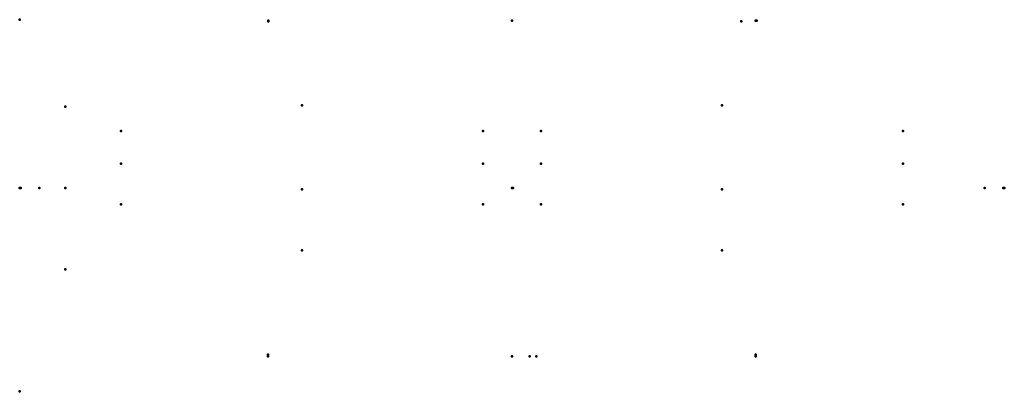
# Model space of a CAD drawing. Header units: millimetres. Extents: x -606 to 606, y -250 to 207.
import ezdxf

# ---------------------------------------------------------------- set-up
doc = ezdxf.new("R2010")
doc.units = ezdxf.units.MM
doc.layers.add('ConnectionPoints', color=7, linetype='Continuous', lineweight=50)

msp = doc.modelspace()

# ---------------------------------------------------------------- linework, layer by layer
at = {"layer": 'ConnectionPoints', "extrusion": (-7.4988e-33, -1, -1.22465e-16)}
msp.add_point((-606, 207), dxfattribs=at)
at = {"layer": 'ConnectionPoints', "extrusion": (0, -1, 0)}
for p in [(-300, 206, 994.75), (-300, 205, 1003.75), (0, 206, 994.75), (0, 206, 994.75), (282.2, 205, 1017.97), (300, 206, 994.75), (-300.5, -207, 1003.75), (300, -207, 1003.75)]:
    msp.add_point(p, dxfattribs=at)
at = {"layer": 'ConnectionPoints', "extrusion": (0, 1, 0)}
for p in [(-300, 206, 994.75), (0, 206, 994.75), (301, 206, 994.75), (-550, 100, 1986.5), (-550, 0, 1986.5), (-550, -100, 1986.5), (-300.5, -205, 1003.75), (300, -205, 1003.75), (-300.5, -207, 1003.75), (-300.5, -207, 1003.75), (0, -207, 1003.75), (0, -207, 1003.75), (21.7, -207, 923.5), (21.7, -207, 1036), (29.89, -207, 1003.75), (300, -207, 1003.75), (300, -207, 1003.75)]:
    msp.add_point(p, dxfattribs=at)
at = {"layer": 'ConnectionPoints'}
for p in [(-258.65, 101.5, 26), (258.65, 101.5, 26), (-481.4, 70, 26), (-481.4, 70, 26), (-35.9, 70, 26), (35.9, 70, 26), (481.4, 70, 26), (481.4, 70, 26), (-481.4, 30, 26), (-481.4, 30, 26), (-35.9, 30, 26), (35.9, 30, 26), (481.4, 30, 26), (481.4, 30, 26), (0, 0), (0, 0, 2008.5), (0, 0, 21.7), (0, 0, 2008.5), (-258.65, -1.5, 26), (258.65, -1.5, 26), (-481.4, -20, 26), (-481.4, -20, 26), (-35.9, -20, 26), (35.9, -20, 26), (481.4, -20, 26), (481.4, -20, 26), (-258.65, -76.5, 26), (258.65, -76.5, 26), (-606, -250)]:
    msp.add_point(p, dxfattribs=at)
at = {"layer": 'ConnectionPoints', "extrusion": (0, 0, -1)}
for p in [(-258.65, 101.5, 25), (258.65, 101.5, 25), (0, 0), (0, 0, 2008.5), (1.4, 0, 2007.5), (-258.65, -1.5, 25), (258.65, -1.5, 25), (-258.65, -76.5, 25), (258.65, -76.5, 25)]:
    msp.add_point(p, dxfattribs=at)
at = {"layer": 'ConnectionPoints', "extrusion": (1, 0, 0)}
for p in [(-606, 0, 994.75), (-606, 0, 994.75), (-606, 0, 994.75), (-605, 0, 1003.75), (-582, 0, 1003.75), (606, 0, 994.75), (606, 0, 994.75)]:
    msp.add_point(p, dxfattribs=at)
at = {"layer": 'ConnectionPoints', "extrusion": (-1, 0, 0)}
for p in [(-606, 0, 994.75), (605, 0, 1003.75), (606, 0, 994.75), (606, 0, 994.75)]:
    msp.add_point(p, dxfattribs=at)
at = {"layer": 'ConnectionPoints', "extrusion": (-1, 1.22465e-16, 0)}
msp.add_point((582, 0, 1003.75), dxfattribs=at)
at = {"layer": 'ConnectionPoints', "extrusion": (0, -1, -1.22465e-16)}
for p in [(0, -207, 1003.75), (21.7, -207, 1036)]:
    msp.add_point(p, dxfattribs=at)

doc.saveas('drawing.dxf')
